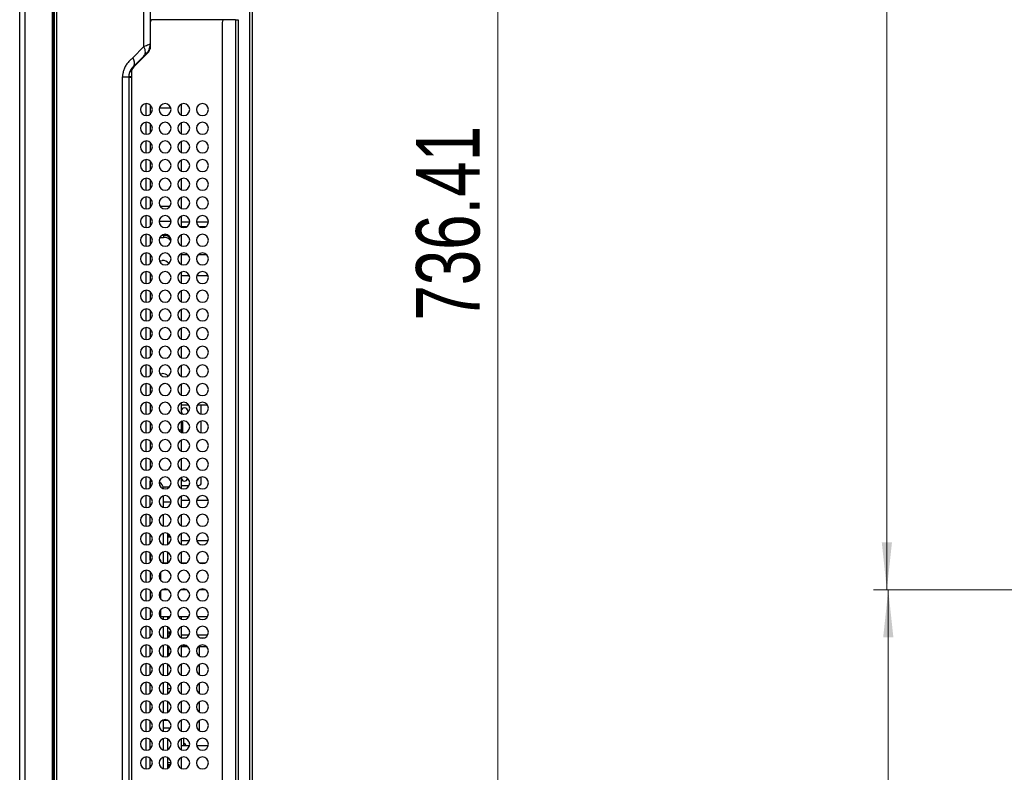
# Model space of a CAD drawing. Header units: millimetres. Extents: x 0 to 1118, y 0 to 864.
# Tile 62 of 256: x 600 to 674, y 348 to 405. Entities that reach past the tile are written whole.
import ezdxf

# ---------------------------------------------------------------- set-up
doc = ezdxf.new("R2010")
doc.units = ezdxf.units.MM
doc.styles.add('SLDTEXTSTYLE5', font='TXT', dxfattribs={"width": 0.75})
doc.dimstyles.new('SLDDIMSTYLE0', dxfattribs={"dimtxt": 4.7625, "dimasz": 3.556, "dimexe": 0, "dimexo": 0.0625, "dimgap": 1.190625, "dimtad": 1, "dimlfac": 5, "dimrnd": 1e-09, "dimzin": 12, "dimdsep": 46, "dimtxsty": 'SLDTEXTSTYLE5', "dimsah": 1, "dimcen": 0.09, "dimadec": 0, "dimazin": 3, "dimtfac": 1, "dimtofl": 0, "dimtmove": 0, "dimatfit": 3, "dimfxl": 1, "dimfrac": 2, "dimtolj": 1, "dimtzin": 12, "dimarcsym": 0})
doc.dimstyles.new('SLDDIMSTYLE5', dxfattribs={"dimtxt": 4.7625, "dimasz": 3.556, "dimexe": 0, "dimexo": 0.0625, "dimgap": 1.190625, "dimtad": 1, "dimlfac": 5, "dimrnd": 1e-09, "dimzin": 4, "dimdsep": 46, "dimtxsty": 'SLDTEXTSTYLE5', "dimsah": 1, "dimcen": 0.09, "dimadec": 0, "dimazin": 1, "dimtfac": 1, "dimtofl": 0, "dimtmove": 0, "dimatfit": 3, "dimfxl": 1, "dimfrac": 2, "dimtolj": 1, "dimtzin": 12, "dimarcsym": 0})

# ---------------------------------------------------------------- blocks, each defined once
blk = doc.blocks.new('_D_11')
at = {"color": 7, "linetype": 'Continuous', "lineweight": 0}
for p, q in [((619.428, 459.718), (636.839, 459.718)), ((635.839, 312.436), (635.839, 459.718)), ((608.662, 312.436), (636.839, 312.436))]:
    blk.add_line(p, q, dxfattribs=at)
at = {"color": 7, "linetype": 'Continuous', "lineweight": 18}
for points in [[(635.839, 459.718), (635.458, 456.162), (636.22, 456.162)], [(635.839, 312.436), (636.22, 315.992), (635.458, 315.992)]]:
    blk.add_solid(points, dxfattribs=at)
at = {"color": 7, "linetype": 'Continuous', "lineweight": 18, "insert": (629.7, 382.14), "char_height": 4.7625, "attachment_point": 1, "rotation": 90, "style": 'SLDTEXTSTYLE5'}
blk.add_mtext('736.41', dxfattribs=at)
blk = doc.blocks.new('_D_16')
at = {"color": 7, "linetype": 'Continuous', "lineweight": 0}
for p, q in [((795.552, 481.954), (663.992, 481.954)), ((664.992, 361.954), (664.992, 481.954)), ((795.552, 361.954), (663.992, 361.954))]:
    blk.add_line(p, q, dxfattribs=at)
at = {"color": 7, "linetype": 'Continuous', "lineweight": 18}
for points in [[(664.992, 481.954), (664.611, 478.398), (665.373, 478.398)], [(664.992, 361.954), (665.373, 365.51), (664.611, 365.51)]]:
    blk.add_solid(points, dxfattribs=at)
at = {"color": 7, "linetype": 'Continuous', "lineweight": 18, "insert": (658.853, 414.892), "char_height": 4.7625, "attachment_point": 1, "rotation": 90, "style": 'SLDTEXTSTYLE5'}
blk.add_mtext('600.00', dxfattribs=at)
blk = doc.blocks.new('_D_20')
at = {"color": 7, "linetype": 'Continuous', "lineweight": 0}
for p, q in [((795.552, 361.954), (664.098, 361.954)), ((665.098, 312.436), (665.098, 361.954)), ((684.895, 312.436), (664.098, 312.436))]:
    blk.add_line(p, q, dxfattribs=at)
at = {"color": 7, "linetype": 'Continuous', "lineweight": 18}
for points in [[(665.098, 361.954), (664.717, 358.398), (665.479, 358.398)], [(665.098, 312.436), (665.479, 315.992), (664.717, 315.992)]]:
    blk.add_solid(points, dxfattribs=at)
at = {"color": 7, "linetype": 'Continuous', "lineweight": 18, "insert": (658.959, 332.275), "char_height": 4.7625, "attachment_point": 1, "rotation": 90, "style": 'SLDTEXTSTYLE5'}
blk.add_mtext('247.59', dxfattribs=at)

msp = doc.modelspace()

# ---------------------------------------------------------------- linework, layer by layer
at = {"color": 7, "linetype": 'Continuous', "lineweight": 25}
for p, q in [((602.5705, 533.588), (602.5705, 314.316)), ((599.9905, 316.152), (599.9905, 531.752)), ((600.3905, 316.152), (600.3905, 531.752)), ((602.4305, 531.752), (602.4305, 316.152)), ((602.5305, 531.752), (602.5305, 316.152)), ((609.3019, 402.6931), (609.3019, 408.2149)), ((609.7705, 408.0392), (609.7705, 402.8688)), ((617.2305, 315.0817), (617.2305, 406.752)), ((617.4305, 315.2817), (617.4305, 406.752)), ((615.342, 404.712), (609.9705, 404.712)), ((615.1705, 404.514), (615.1705, 321.0217)), ((616.1705, 404.714), (615.3705, 404.714)), ((616.1705, 404.714), (616.1705, 320.8217)), ((616.1705, 404.714), (616.3705, 404.714)), ((616.3705, 404.714), (616.3705, 320.8217)), ((609.3019, 402.6931), (608.4634, 401.8546)), ((609.602, 402.3132), (609.5298, 402.2253)), ((609.7705, 402.8688), (609.7614, 402.8653)), ((609.7705, 402.8688), (609.7705, 402.6466)), ((608.4634, 401.1475), (609.3019, 401.986)), ((609.5948, 402.2223), (608.5462, 401.1738)), ((609.3019, 401.986), (609.3405, 402.0475)), ((608.1705, 400.4404), (608.1705, 323.5288)), ((608.1705, 400.398), (608.3705, 400.398)), ((608.3705, 400.7495), (608.3705, 400.398)), ((608.3705, 400.398), (608.3705, 323.7332)), ((609.7705, 398.3199), (609.7705, 397.619)), ((610.4576, 398.1003), (611.3188, 398.1003)), ((612.0905, 398.3737), (612.0905, 397.5652)), ((609.7705, 396.9199), (609.7705, 396.219)), ((612.0905, 396.9737), (612.0905, 396.1652)), ((609.7705, 395.5199), (609.7705, 394.819)), ((612.0905, 395.5737), (612.0905, 394.7652)), ((609.7705, 394.1199), (609.7705, 393.419)), ((612.0905, 394.1737), (612.0905, 393.3652)), ((609.7705, 392.7199), (609.7705, 392.019)), ((612.0905, 392.7737), (612.0905, 391.9652)), ((609.7705, 391.3199), (609.7705, 390.619)), ((612.0905, 391.3737), (612.0905, 390.5652)), ((611.2593, 390.715), (610.517, 390.715)), ((609.7705, 389.9199), (609.7705, 389.219)), ((612.0905, 389.9737), (612.0905, 389.1652)), ((610.4405, 389.615), (611.3359, 389.615)), ((612.0905, 389.5585), (612.7381, 389.5585)), ((612.0905, 389.2104), (612.5595, 389.2104)), ((613.2383, 389.5585), (614.1381, 389.5585)), ((613.4169, 389.2104), (613.9595, 389.2104)), ((609.7705, 388.5199), (609.7705, 387.819)), ((610.4938, 388.3861), (610.7705, 388.3861)), ((610.7705, 388.5275), (610.6156, 388.5275)), ((610.7705, 388.5275), (610.7705, 388.3861)), ((612.0905, 388.5737), (612.0905, 387.7652)), ((609.7705, 387.1199), (609.7705, 386.419)), ((612.0905, 387.1737), (612.0905, 386.3652)), ((612.0905, 387.1117), (612.5803, 387.1117)), ((613.396, 387.1117), (613.9803, 387.1117)), ((610.4621, 386.6247), (610.6705, 386.6537)), ((609.7705, 385.7199), (609.7705, 385.019)), ((612.0905, 385.7737), (612.0905, 384.9652)), ((612.0905, 385.5363), (612.7061, 385.5363)), ((613.2703, 385.5363), (614.1061, 385.5363)), ((609.7705, 384.3199), (609.7705, 383.619)), ((612.0905, 384.3737), (612.0905, 383.5652)), ((609.7705, 382.9199), (609.7705, 382.219)), ((612.0905, 382.9737), (612.0905, 382.1652)), ((612.0905, 381.5737), (612.0905, 380.7652)), ((609.7705, 381.5199), (609.7705, 380.819)), ((609.7705, 380.1199), (609.7705, 379.419)), ((612.0905, 380.1737), (612.0905, 379.3652)), ((609.7705, 378.7199), (609.7705, 378.019)), ((612.0905, 378.7737), (612.0905, 377.9652)), ((610.4963, 378.1483), (610.6705, 378.1684)), ((609.7705, 377.3199), (609.7705, 376.619)), ((610.8781, 377.4193), (610.7375, 377.3935)), ((612.0905, 377.3737), (612.0905, 376.5652)), ((609.7705, 375.9199), (609.7705, 375.219)), ((612.0905, 375.9737), (612.0905, 375.1652)), ((612.0905, 375.8196), (612.6623, 375.8196)), ((613.3141, 375.8196), (614.0623, 375.8196)), ((613.6005, 375.1281), (613.6005, 375.7379)), ((609.7705, 374.5199), (609.7705, 373.819)), ((612.0905, 374.5737), (612.0905, 373.952)), ((612.1423, 374.5951), (612.1458, 374.5951)), ((612.2023, 374.5386), (612.2023, 373.7277)), ((612.2033, 374.4851), (612.2023, 374.4851)), ((612.2033, 374.4851), (612.2033, 373.7275)), ((613.6005, 373.7281), (613.6005, 374.6108)), ((611.8942, 373.952), (612.0905, 373.952)), ((612.0905, 373.952), (612.0905, 373.7652)), ((609.7705, 373.1199), (609.7705, 372.419)), ((612.0905, 373.1737), (612.0905, 372.3652)), ((609.7705, 371.7199), (609.7705, 371.019)), ((612.0905, 371.7737), (612.0905, 370.9652)), ((609.7705, 370.3199), (609.7705, 369.619)), ((609.7705, 370.3199), (609.7705, 370.102)), ((609.7705, 370.102), (609.9182, 370.102)), ((609.7705, 369.619), (609.7705, 370.102)), ((612.0905, 370.3737), (612.0905, 369.5652)), ((612.0905, 369.7779), (612.6954, 369.7779)), ((612.0955, 370.3589), (612.0961, 370.3764)), ((613.281, 369.7779), (613.4005, 369.7779)), ((613.6005, 369.9779), (613.6005, 370.4108)), ((611.2071, 369.652), (610.7514, 369.652)), ((610.7705, 369.652), (610.7705, 369.6766)), ((609.7705, 368.219), (609.7705, 368.9199)), ((610.7705, 368.1351), (610.7705, 369.0038)), ((610.7705, 368.552), (611.3379, 368.552)), ((612.0905, 368.9737), (612.0905, 368.1652)), ((612.7306, 368.652), (612.0905, 368.652)), ((614.1306, 368.652), (613.2458, 368.652)), ((610.7705, 366.7351), (610.7705, 367.6038)), ((612.0905, 367.5737), (612.0905, 366.7652)), ((609.7705, 366.819), (609.7705, 367.5199)), ((609.7705, 365.419), (609.7705, 366.1199)), ((610.7705, 365.3351), (610.7705, 366.2038)), ((611.0905, 365.3675), (611.0905, 366.1714)), ((611.0905, 366.1379), (611.1201, 366.1379)), ((611.1201, 366.0979), (611.0905, 366.0979)), ((611.1105, 366.1607), (611.1105, 366.1379)), ((611.1105, 366.0979), (611.1105, 366.0399)), ((611.1201, 366.0979), (611.1201, 366.1379)), ((611.1201, 366.1379), (611.1465, 366.1379)), ((611.1509, 366.0979), (611.1201, 366.0979)), ((611.1225, 366.1379), (611.1225, 366.1479)), ((611.1317, 366.1479), (611.1225, 366.1479)), ((611.1225, 366.0879), (611.1225, 366.0979)), ((611.1505, 366.0879), (611.1225, 366.0879)), ((611.1505, 366.0479), (611.1505, 366.0879)), ((611.1505, 366.0879), (611.1625, 366.0879)), ((611.1861, 366.0979), (611.1509, 366.0979)), ((611.1625, 366.0879), (611.1625, 366.0479)), ((611.1625, 366.0879), (611.2061, 366.0879)), ((611.1958, 366.0979), (611.1861, 366.0979)), ((611.2105, 366.0835), (611.2105, 366.0479)), ((612.0905, 366.1737), (612.0905, 365.3652)), ((611.0905, 366.0399), (611.1205, 366.0399)), ((611.1205, 365.9959), (611.0905, 365.9959)), ((611.0905, 365.9379), (611.1201, 365.9379)), ((611.0905, 365.9229), (611.3112, 365.9229)), ((611.1105, 365.9959), (611.1105, 365.9379)), ((611.1201, 365.9229), (611.1201, 365.9379)), ((611.1201, 365.9379), (611.1509, 365.9379)), ((611.1205, 365.9959), (611.1205, 366.0399)), ((611.1205, 366.0399), (611.1506, 366.0399)), ((611.1506, 365.9959), (611.1205, 365.9959)), ((611.1225, 366.0479), (611.1225, 366.0399)), ((611.1505, 366.0479), (611.1225, 366.0479)), ((611.1225, 365.9959), (611.1225, 365.9879)), ((611.1225, 365.9879), (611.1505, 365.9879)), ((611.1225, 365.9379), (611.1225, 365.9479)), ((611.1505, 365.9479), (611.1225, 365.9479)), ((611.1625, 366.0479), (611.1505, 366.0479)), ((611.1505, 365.9479), (611.1505, 365.9879)), ((611.1505, 365.9879), (611.1625, 365.9879)), ((611.1625, 365.9479), (611.1505, 365.9479)), ((611.1506, 366.0399), (611.1506, 365.9959)), ((611.1506, 366.0399), (611.1953, 366.0399)), ((611.1953, 365.9959), (611.1506, 365.9959)), ((611.1509, 365.9379), (611.1861, 365.9379)), ((611.2105, 366.0479), (611.1625, 366.0479)), ((611.1625, 365.9879), (611.2105, 365.9879)), ((611.1625, 365.9479), (611.1625, 365.9879)), ((611.2105, 365.9479), (611.1625, 365.9479)), ((611.1861, 365.9379), (611.3055, 365.9379)), ((611.1953, 365.9959), (611.1953, 366.0399)), ((611.1953, 366.0399), (611.2479, 366.0399)), ((611.2771, 365.9959), (611.1953, 365.9959)), ((611.2417, 366.0479), (611.2105, 366.0479)), ((611.2105, 365.9479), (611.2105, 365.9879)), ((611.2105, 365.9879), (611.2816, 365.9879)), ((611.3013, 365.9479), (611.2105, 365.9479)), ((609.7705, 364.1843), (609.7705, 364.7199)), ((609.7705, 364.7199), (609.7705, 364.019)), ((610.7705, 363.9543), (610.7705, 364.8038)), ((611.0905, 363.9675), (611.0905, 364.7714)), ((612.0905, 364.7737), (612.0905, 363.9652)), ((609.8983, 364.1843), (609.7705, 364.1843)), ((610.5705, 364.1843), (610.4781, 364.1843)), ((610.5705, 364.0507), (610.5705, 364.1843)), ((611.0618, 363.9543), (610.7146, 363.9543)), ((612.4618, 363.9543), (612.1146, 363.9543)), ((613.8618, 363.9543), (613.5146, 363.9543)), ((609.7705, 363.3199), (609.7705, 362.619)), ((610.5705, 362.6507), (610.5705, 363.2882)), ((609.7705, 361.9199), (609.7705, 361.219)), ((610.5705, 361.2507), (610.5705, 361.8882)), ((609.7705, 360.5199), (609.7705, 359.819)), ((610.5705, 359.8507), (610.5705, 360.4882)), ((610.5705, 359.9543), (611.2834, 359.9543)), ((610.7705, 359.7351), (610.7705, 359.9543)), ((611.0905, 359.7675), (611.0905, 359.9543)), ((611.893, 359.9543), (612.6834, 359.9543)), ((612.0905, 359.9543), (612.0905, 359.7652)), ((613.293, 359.9543), (614.0834, 359.9543)), ((609.7705, 358.419), (609.7705, 359.1199)), ((610.7705, 358.3351), (610.7705, 359.2038)), ((611.0905, 358.3675), (611.0905, 359.1714)), ((611.0905, 358.8029), (611.3369, 358.8029)), ((611.2305, 358.6179), (611.2305, 358.8029)), ((612.0905, 359.1737), (612.0905, 358.3652)), ((611.2305, 358.6179), (611.0905, 358.6179)), ((611.1505, 358.5079), (611.0905, 358.5079)), ((611.1505, 358.4479), (611.0905, 358.4479)), ((611.1505, 358.4079), (611.0905, 358.4079)), ((611.1505, 358.5079), (611.1505, 358.4479)), ((611.1505, 358.4079), (611.1505, 358.4038)), ((611.3119, 358.6179), (611.2305, 358.6179)), ((612.1202, 358.352), (612.4562, 358.352)), ((612.2205, 358.352), (612.2205, 358.3246)), ((612.3405, 358.3225), (612.3405, 358.352)), ((612.4405, 358.346), (612.4405, 358.352)), ((613.5202, 358.352), (613.8562, 358.352)), ((609.7705, 357.019), (609.7705, 357.7199)), ((610.7705, 356.9351), (610.7705, 357.8038)), ((611.0905, 356.9675), (611.0905, 357.7714)), ((611.1317, 357.7479), (611.0905, 357.7479)), ((611.1505, 357.7079), (611.0905, 357.7079)), ((611.1505, 357.6479), (611.0905, 357.6479)), ((611.1505, 357.6079), (611.0905, 357.6079)), ((611.1505, 357.5479), (611.0905, 357.5479)), ((611.1505, 357.5079), (611.0905, 357.5079)), ((611.1505, 357.4479), (611.0905, 357.4479)), ((611.1505, 357.4079), (611.0905, 357.4079)), ((611.1505, 357.3479), (611.0905, 357.3479)), ((611.1505, 357.3079), (611.0905, 357.3079)), ((611.1505, 357.2479), (611.0905, 357.2479)), ((611.1505, 357.7079), (611.1505, 357.6479)), ((611.1505, 357.6079), (611.1505, 357.5479)), ((611.1505, 357.5079), (611.1505, 357.4479)), ((611.1505, 357.4079), (611.1505, 357.3479)), ((611.1505, 357.3079), (611.1505, 357.2479)), ((612.0905, 357.7737), (612.0905, 356.9652)), ((612.0905, 357.712), (612.58, 357.712)), ((612.2205, 357.8143), (612.2205, 357.712)), ((612.3405, 357.712), (612.3405, 357.8164)), ((612.4405, 357.712), (612.4405, 357.7929)), ((613.3963, 357.712), (613.4505, 357.712)), ((613.4505, 357.712), (613.98, 357.712)), ((611.1505, 357.2079), (611.0905, 357.2079)), ((611.1505, 357.1479), (611.0905, 357.1479)), ((611.1505, 357.1079), (611.0905, 357.1079)), ((611.1505, 357.0479), (611.0905, 357.0479)), ((611.1505, 357.0079), (611.0905, 357.0079)), ((611.1505, 357.2079), (611.1505, 357.1479)), ((611.1505, 357.1079), (611.1505, 357.0479)), ((611.1505, 357.0079), (611.1505, 357.0038)), ((609.7705, 355.619), (609.7705, 356.3199)), ((610.7705, 355.5351), (610.7705, 356.4038)), ((611.0905, 355.5675), (611.0905, 356.3714)), ((612.0905, 356.3737), (612.0905, 355.5652)), ((610.7705, 354.1351), (610.7705, 355.0038)), ((609.7705, 354.219), (609.7705, 354.9199)), ((611.0905, 354.1675), (611.0905, 354.9714)), ((611.3359, 354.5239), (611.0905, 354.5239)), ((611.0983, 354.4253), (611.0905, 354.4253)), ((611.0905, 354.3163), (611.0938, 354.3163)), ((611.0938, 354.2163), (611.0938, 354.3163)), ((611.0983, 354.3163), (611.0938, 354.3163)), ((611.0983, 354.1715), (611.0983, 354.4253)), ((612.0905, 354.9737), (612.0905, 354.1652)), ((610.7705, 352.7351), (610.7705, 353.6038)), ((611.0938, 354.2163), (611.0905, 354.2163)), ((611.0905, 352.7675), (611.0905, 353.5714)), ((611.0983, 353.5479), (611.0905, 353.5479)), ((611.0938, 354.2163), (611.0983, 354.2163)), ((611.0983, 353.3153), (611.0983, 353.5674)), ((612.0905, 353.5737), (612.0905, 352.7652)), ((609.7705, 352.819), (609.7705, 353.5199)), ((611.0905, 353.5163), (611.0983, 353.5163)), ((611.0983, 353.4162), (611.0905, 353.4162)), ((611.0983, 353.3879), (611.0905, 353.3879)), ((611.0983, 353.3479), (611.0905, 353.3479)), ((611.0905, 353.3153), (611.0983, 353.3153)), ((611.0983, 353.2253), (611.0905, 353.2253)), ((611.0983, 353.1879), (611.0905, 353.1879)), ((611.0983, 353.1479), (611.0905, 353.1479)), ((611.0905, 353.1163), (611.0938, 353.1163)), ((611.0938, 353.0163), (611.0905, 353.0163)), ((611.0983, 352.9879), (611.0905, 352.9879)), ((611.0983, 352.9479), (611.0905, 352.9479)), ((611.0905, 352.9153), (611.0983, 352.9153)), ((611.0938, 353.0163), (611.0938, 353.1163)), ((611.0983, 353.1163), (611.0938, 353.1163)), ((611.0938, 353.0163), (611.0983, 353.0163)), ((611.0983, 352.9153), (611.0983, 353.2253)), ((609.7705, 351.419), (609.7705, 352.1199)), ((610.7705, 351.3351), (610.7705, 352.2038)), ((611.1252, 352.152), (610.7705, 352.152)), ((611.0905, 352.152), (611.0905, 352.1714)), ((612.0905, 352.1737), (612.0905, 351.3652)), ((609.7705, 350.019), (609.7705, 350.7199)), ((610.7705, 349.9351), (610.7705, 350.8038)), ((611.0905, 349.9675), (611.0905, 350.7714)), ((612.0905, 350.7737), (612.0905, 349.9652)), ((612.2905, 350.272), (612.2905, 350.8194)), ((612.0905, 350.272), (612.7275, 350.272)), ((612.3405, 350.272), (612.3405, 350.2979)), ((612.4405, 350.272), (612.4405, 350.2978)), ((613.2489, 350.272), (614.1275, 350.272)), ((609.7705, 348.619), (609.7705, 349.3199)), ((610.7705, 348.5351), (610.7705, 349.4038)), ((611.0905, 348.5675), (611.0905, 349.3714)), ((612.0905, 349.3737), (612.0905, 348.5652)), ((611.3379, 348.9867), (611.0905, 348.9867)), ((611.0905, 348.7911), (611.3013, 348.7911)), ((611.1505, 348.7879), (611.0905, 348.7879)), ((611.1505, 348.7279), (611.0905, 348.7279)), ((611.1505, 348.6879), (611.0905, 348.6879)), ((611.1505, 348.6279), (611.0905, 348.6279)), ((611.1268, 348.5879), (611.0905, 348.5879)), ((611.1505, 348.7879), (611.1505, 348.7279)), ((611.1505, 348.6879), (611.1505, 348.6279))]:
    msp.add_line(p, q, dxfattribs=at)
at = {"color": 8, "linetype": 'Continuous', "lineweight": 25}
for p, q in [((602.7462, 529.4738), (602.7462, 323.5288)), ((607.7019, 323.5288), (607.7019, 400.4403)), ((608.3705, 400.4404), (608.1705, 400.4404)), ((609.4776, 397.5196), (609.4776, 398.4193)), ((609.4776, 396.1196), (609.4776, 397.0193)), ((609.4776, 394.7196), (609.4776, 395.6193)), ((609.4776, 393.3196), (609.4776, 394.2193)), ((609.4776, 391.9196), (609.4776, 392.8193)), ((609.4776, 390.5196), (609.4776, 391.4193)), ((609.4776, 389.1196), (609.4776, 390.0193)), ((609.4776, 387.7196), (609.4776, 388.6193)), ((609.4776, 386.3196), (609.4776, 387.2193)), ((609.7705, 386.4984), (609.7705, 386.4984)), ((609.4776, 384.9196), (609.4776, 385.8193)), ((609.4776, 383.5196), (609.4776, 384.4193)), ((609.4776, 382.1196), (609.4776, 383.0193)), ((609.4776, 380.7196), (609.4776, 381.6193)), ((609.4776, 379.3196), (609.4776, 380.2193)), ((609.4776, 377.9196), (609.4776, 378.8193)), ((609.4776, 376.5196), (609.4776, 377.4193)), ((609.4776, 375.1196), (609.4776, 376.0193)), ((609.4776, 373.7196), (609.4776, 374.6193)), ((612.1458, 374.5951), (612.1458, 373.7426)), ((609.4776, 372.3196), (609.4776, 373.2193)), ((609.4776, 370.9196), (609.4776, 371.8193)), ((609.4776, 369.5196), (609.4776, 370.4193)), ((609.4776, 368.1196), (609.4776, 369.0193)), ((609.4776, 366.7196), (609.4776, 367.6193)), ((609.4776, 365.3196), (609.4776, 366.2193)), ((611.1509, 366.1348), (611.1509, 366.0979)), ((611.1861, 366.0979), (611.1861, 366.1067)), ((611.1509, 365.9379), (611.1509, 365.9229)), ((611.1861, 365.9229), (611.1861, 365.9379)), ((612.0905, 365.652), (612.7226, 365.652)), ((613.2538, 365.652), (614.1226, 365.652)), ((609.4776, 363.9196), (609.4776, 364.8193)), ((609.4776, 362.5196), (609.4776, 363.4193)), ((609.4776, 361.1196), (609.4776, 362.0193)), ((611.1215, 361.9543), (610.6549, 361.9543)), ((612.5215, 361.9543), (612.0549, 361.9543)), ((613.9215, 361.9543), (613.4549, 361.9543)), ((609.4776, 359.7196), (609.4776, 360.6193)), ((609.4776, 358.3196), (609.4776, 359.2193)), ((612.6822, 358.552), (612.0905, 358.552)), ((614.0822, 358.552), (613.2942, 358.552)), ((609.4776, 356.9196), (609.4776, 357.8193)), ((613.4505, 357.712), (613.4505, 356.9873)), ((609.4776, 355.5196), (609.4776, 356.4193)), ((613.4505, 356.3516), (613.4505, 355.5873)), ((609.4776, 354.1196), (609.4776, 355.0193)), ((613.4505, 354.9516), (613.4505, 354.1873)), ((609.4776, 352.7196), (609.4776, 353.6193)), ((613.4505, 353.5516), (613.4505, 352.7873)), ((609.4776, 351.3196), (609.4776, 352.2193)), ((613.4505, 352.1516), (613.4505, 351.3873)), ((610.7705, 351.602), (611.3059, 351.602)), ((609.4776, 349.9196), (609.4776, 350.8193)), ((609.4776, 348.5196), (609.4776, 349.4193)), ((611.3195, 348.8411), (611.0905, 348.8411))]:
    msp.add_line(p, q, dxfattribs=at)
at = {"color": 7, "linetype": 'Continuous', "lineweight": 25, "flags": 128}
for points in [[(612.5955, 375.3569), (612.5765, 375.2612), (612.5337, 375.1923)], [(610.7436, 369.6796), (610.881, 369.6535), (610.8861, 369.652)]]:
    msp.add_lwpolyline(points, dxfattribs=at)
at = {"color": 7, "linetype": 'Continuous', "lineweight": 25}
for centre, radius, start, end in [((609.9705, 404.752), 0.2, 180, 216.869898), ((609.9705, 404.512), 0.2, 90, 180), ((615.3705, 404.514), 0.2, 90, 180), ((609.1705, 402.6466), 0.6, 315, 0), ((608.9705, 400.7495), 0.6, 135, 180), ((609.4882, 397.9695), 0.45, 90, 270), ((609.4882, 397.9695), 0.45, 270, 90), ((610.8882, 397.9695), 0.45, 90, 270), ((610.8882, 397.9695), 0.45, 270, 90), ((612.2882, 397.9695), 0.45, 90, 270), ((612.2882, 397.9695), 0.45, 270, 90), ((613.6882, 397.9695), 0.45, 90, 270), ((613.6882, 397.9695), 0.45, 270, 90), ((609.4882, 396.5695), 0.45, 90, 270), ((609.4882, 396.5695), 0.45, 270, 90), ((610.8882, 396.5695), 0.45, 90, 270), ((610.8882, 396.5695), 0.45, 270, 90), ((612.2882, 396.5695), 0.45, 90, 270), ((612.2882, 396.5695), 0.45, 270, 90), ((613.6882, 396.5695), 0.45, 90, 270), ((613.6882, 396.5695), 0.45, 270, 90), ((609.4882, 395.1695), 0.45, 90, 270), ((609.4882, 395.1695), 0.45, 270, 90), ((610.8882, 395.1695), 0.45, 90, 270), ((610.8882, 395.1695), 0.45, 270, 90), ((612.2882, 395.1695), 0.45, 90, 270), ((612.2882, 395.1695), 0.45, 270, 90), ((613.6882, 395.1695), 0.45, 90, 270), ((613.6882, 395.1695), 0.45, 270, 90), ((609.4882, 393.7695), 0.45, 90, 270), ((609.4882, 393.7695), 0.45, 270, 90), ((610.8882, 393.7695), 0.45, 90, 270), ((610.8882, 393.7695), 0.45, 270, 90), ((612.2882, 393.7695), 0.45, 90, 270), ((612.2882, 393.7695), 0.45, 270, 90), ((613.6882, 393.7695), 0.45, 90, 270), ((613.6882, 393.7695), 0.45, 270, 90), ((609.4882, 392.3695), 0.45, 90, 270), ((609.4882, 392.3695), 0.45, 270, 90), ((610.8882, 392.3695), 0.45, 90, 270), ((610.8882, 392.3695), 0.45, 270, 90), ((612.2882, 392.3695), 0.45, 90, 270), ((612.2882, 392.3695), 0.45, 270, 90), ((613.6882, 392.3695), 0.45, 90, 270), ((613.6882, 392.3695), 0.45, 270, 90), ((609.4882, 390.9695), 0.45, 90, 270), ((609.4882, 390.9695), 0.45, 270, 90), ((610.8882, 390.9695), 0.45, 90, 270), ((610.8882, 390.9695), 0.45, 270, 90), ((612.2882, 390.9695), 0.45, 90, 270), ((612.2882, 390.9695), 0.45, 270, 90), ((613.6882, 390.9695), 0.45, 90, 270), ((613.6882, 390.9695), 0.45, 270, 90), ((609.4882, 389.5695), 0.45, 90, 270), ((609.4882, 389.5695), 0.45, 270, 90), ((610.8882, 389.5695), 0.45, 90, 270), ((610.8882, 389.5695), 0.45, 270, 90), ((612.2882, 389.5695), 0.45, 90, 270), ((612.2882, 389.5695), 0.45, 270, 90), ((613.6882, 389.5695), 0.45, 90, 270), ((613.6882, 389.5695), 0.45, 270, 90), ((609.4882, 388.1695), 0.45, 90, 270), ((609.4882, 388.1695), 0.45, 270, 90), ((609.9166, 388.5456), 0.148, 190.10023, 252.471419), ((610.8882, 388.1695), 0.45, 90, 270), ((610.8255, 387.9279), 0.6021, 33.167984, 95.244205), ((610.8113, 387.7593), 0.6281, 33.685263, 93.724146), ((610.8882, 388.1695), 0.45, 270, 90), ((612.2882, 388.1695), 0.45, 90, 270), ((612.2882, 388.1695), 0.45, 270, 90), ((613.6882, 388.1695), 0.45, 90, 270), ((613.6882, 388.1695), 0.45, 270, 90), ((609.4882, 386.7695), 0.45, 0, 180), ((609.4882, 386.7695), 0.45, 180, 0), ((610.8882, 386.7695), 0.45, 0, 180), ((610.8882, 386.7695), 0.45, 180, 0), ((612.2882, 386.7695), 0.45, 0, 180), ((612.2882, 386.7695), 0.45, 180, 0), ((613.6882, 386.7695), 0.45, 0, 180), ((613.6882, 386.7695), 0.45, 180, 0), ((610.7045, 386.0655), 0.5891, 37.196507, 93.30391), ((609.4882, 385.3695), 0.45, 0, 180), ((609.4882, 385.3695), 0.45, 180, 0), ((610.8882, 385.3695), 0.45, 0, 180), ((610.8882, 385.3695), 0.45, 180, 0), ((612.2882, 385.3695), 0.45, 0, 180), ((612.2882, 385.3695), 0.45, 180, 0), ((613.6882, 385.3695), 0.45, 0, 180), ((613.6882, 385.3695), 0.45, 180, 0), ((609.4882, 383.9695), 0.45, 0, 180), ((609.4882, 383.9695), 0.45, 180, 0), ((610.8882, 383.9695), 0.45, 0, 180), ((610.8882, 383.9695), 0.45, 180, 0), ((612.2882, 383.9695), 0.45, 0, 180), ((612.2882, 383.9695), 0.45, 180, 0), ((613.6882, 383.9695), 0.45, 0, 180), ((613.6882, 383.9695), 0.45, 180, 0), ((609.4882, 382.5695), 0.45, 0, 180), ((609.4882, 382.5695), 0.45, 180, 0), ((610.8882, 382.5695), 0.45, 0, 180), ((610.8882, 382.5695), 0.45, 180, 0), ((612.2882, 382.5695), 0.45, 0, 180), ((612.2882, 382.5695), 0.45, 180, 0), ((613.6882, 382.5695), 0.45, 0, 180), ((613.6882, 382.5695), 0.45, 180, 0), ((609.4882, 381.1695), 0.45, 0, 180), ((610.8882, 381.1695), 0.45, 0, 180), ((612.2882, 381.1695), 0.45, 0, 180), ((613.6882, 381.1695), 0.45, 0, 180), ((609.4882, 381.1695), 0.45, 180, 0), ((610.8882, 381.1695), 0.45, 180, 0), ((612.2882, 381.1695), 0.45, 180, 0), ((613.6882, 381.1695), 0.45, 180, 0), ((609.4882, 379.7695), 0.45, 360, 180), ((610.8882, 379.7695), 0.45, 360, 180), ((612.2882, 379.7695), 0.45, 360, 180), ((613.6882, 379.7695), 0.45, 360, 180), ((609.4882, 379.7695), 0.45, 180, 360), ((610.8882, 379.7695), 0.45, 180, 360), ((612.2882, 379.7695), 0.45, 180, 360), ((613.6882, 379.7695), 0.45, 180, 360), ((609.4882, 378.3695), 0.45, 0, 180), ((610.8882, 378.3695), 0.45, 0, 180), ((612.2882, 378.3695), 0.45, 0, 180), ((613.6882, 378.3695), 0.45, 0, 180), ((609.4882, 378.3695), 0.45, 180, 0), ((610.8882, 378.3695), 0.45, 180, 0), ((610.6982, 377.5513), 0.6177, 45.403525, 92.571473), ((612.2882, 378.3695), 0.45, 180, 0), ((613.6882, 378.3695), 0.45, 180, 0), ((609.4882, 376.9695), 0.45, 0, 180), ((610.8882, 376.9695), 0.45, 0, 180), ((612.2882, 376.9695), 0.45, 0, 180), ((613.6882, 376.9695), 0.45, 0, 180), ((609.4882, 376.9695), 0.45, 180, 0), ((610.8882, 376.9695), 0.45, 180, 0), ((612.2882, 376.9695), 0.45, 180, 0), ((613.6882, 376.9695), 0.45, 180, 0), ((609.4882, 375.5695), 0.45, 0, 180), ((610.8882, 375.5695), 0.45, 0, 180), ((612.2882, 375.5695), 0.45, 0, 180), ((613.6882, 375.5695), 0.45, 0, 180), ((613.4005, 375.7379), 0.2, 0, 24.099462), ((609.4882, 375.5695), 0.45, 180, 0), ((610.8882, 375.5695), 0.45, 180, 0), ((612.2882, 375.5695), 0.45, 180, 0), ((612.3455, 375.3569), 0.25, 0, 180), ((612.3455, 375.3569), 0.25, 180, 251.356544), ((613.6882, 375.5695), 0.45, 180, 0), ((609.4882, 374.1695), 0.45, 0, 180), ((610.8882, 374.1695), 0.45, 0, 180), ((612.2882, 374.1695), 0.45, 0, 180), ((612.1458, 374.5386), 0.0565, 360, 90), ((613.6882, 374.1695), 0.45, 0, 180), ((609.4882, 374.1695), 0.45, 180, 0), ((610.8882, 374.1695), 0.45, 180, 0), ((612.2882, 374.1695), 0.45, 180, 0), ((613.6882, 374.1695), 0.45, 180, 0), ((609.4882, 372.7695), 0.45, 0, 180), ((609.4882, 372.7695), 0.45, 180, 0), ((610.8882, 372.7695), 0.45, 0, 180), ((610.8882, 372.7695), 0.45, 180, 0), ((612.2882, 372.7695), 0.45, 0, 180), ((612.2882, 372.7695), 0.45, 180, 0), ((613.6882, 372.7695), 0.45, 0, 180), ((613.6882, 372.7695), 0.45, 180, 0), ((609.4882, 371.3695), 0.45, 0, 180), ((609.4882, 371.3695), 0.45, 180, 0), ((610.8882, 371.3695), 0.45, 0, 180), ((610.8882, 371.3695), 0.45, 180, 0), ((612.2882, 371.3695), 0.45, 0, 180), ((612.2882, 371.3695), 0.45, 180, 0), ((613.6882, 371.3695), 0.45, 0, 180), ((613.6882, 371.3695), 0.45, 180, 0), ((609.4882, 369.9695), 0.45, 0, 180), ((609.4882, 369.9695), 0.45, 180, 0), ((610.8882, 369.9695), 0.45, 0, 180), ((610.8882, 369.9695), 0.45, 180, 0), ((610.1705, 369.502), 0.6, 3.189871, 62.967098), ((612.2882, 369.9695), 0.45, 0, 180), ((612.2882, 369.9695), 0.45, 180, 0), ((612.3455, 370.3589), 0.25, 180, 347.270652), ((613.6882, 369.9695), 0.45, 0, 180), ((613.6882, 369.9695), 0.45, 180, 0), ((613.4005, 369.9779), 0.2, 270, 0), ((609.4882, 368.5695), 0.45, 0, 180), ((609.4882, 368.5695), 0.45, 180, 0), ((610.8882, 368.5695), 0.45, 0, 180), ((610.8882, 368.5695), 0.45, 180, 0), ((612.2882, 368.5695), 0.45, 0, 180), ((612.2882, 368.5695), 0.45, 180, 0), ((613.6882, 368.5695), 0.45, 0, 180), ((613.6882, 368.5695), 0.45, 180, 0), ((609.4882, 367.1695), 0.45, 0, 180), ((610.8882, 367.1695), 0.45, 0, 180), ((612.2882, 367.1695), 0.45, 0, 180), ((613.6882, 367.1695), 0.45, 0, 180), ((609.4882, 367.1695), 0.45, 180, 0), ((610.8882, 367.1695), 0.45, 180, 0), ((612.2882, 367.1695), 0.45, 180, 0), ((613.6882, 367.1695), 0.45, 180, 0), ((609.4882, 365.7695), 0.45, 0, 180), ((610.8882, 365.7695), 0.45, 0, 180), ((612.2882, 365.7695), 0.45, 0, 180), ((613.6882, 365.7695), 0.45, 0, 180), ((609.4882, 365.7695), 0.45, 180, 0), ((610.8882, 365.7695), 0.45, 180, 0), ((612.2882, 365.7695), 0.45, 180, 0), ((613.6882, 365.7695), 0.45, 180, 0), ((609.4882, 364.3695), 0.45, 0, 180), ((610.8882, 364.3695), 0.45, 0, 180), ((612.2882, 364.3695), 0.45, 0, 180), ((613.6882, 364.3695), 0.45, 0, 180), ((609.4882, 364.3695), 0.45, 180, 0), ((610.8882, 364.3695), 0.45, 180, 0), ((612.2882, 364.3695), 0.45, 180, 0), ((613.6882, 364.3695), 0.45, 180, 0), ((609.4882, 362.9695), 0.45, 0, 180), ((610.8882, 362.9695), 0.45, 0, 180), ((612.2882, 362.9695), 0.45, 0, 180), ((613.6882, 362.9695), 0.45, 0, 180), ((609.4882, 362.9695), 0.45, 180, 0), ((610.8882, 362.9695), 0.45, 180, 0), ((612.2882, 362.9695), 0.45, 180, 0), ((613.6882, 362.9695), 0.45, 180, 0), ((609.4882, 361.5695), 0.45, 0, 180), ((610.8882, 361.5695), 0.45, 0, 180), ((612.2882, 361.5695), 0.45, 0, 180), ((613.6882, 361.5695), 0.45, 0, 180), ((609.4882, 361.5695), 0.45, 180, 0), ((610.8882, 361.5695), 0.45, 180, 0), ((612.2882, 361.5695), 0.45, 180, 0), ((613.6882, 361.5695), 0.45, 180, 0), ((609.4882, 360.1695), 0.45, 0, 180), ((609.4882, 360.1695), 0.45, 180, 0), ((610.8882, 360.1695), 0.45, 0, 180), ((610.8882, 360.1695), 0.45, 180, 0), ((612.2882, 360.1695), 0.45, 0, 180), ((612.2882, 360.1695), 0.45, 180, 0), ((613.6882, 360.1695), 0.45, 0, 180), ((613.6882, 360.1695), 0.45, 180, 0), ((609.4882, 358.7695), 0.45, 0, 180), ((609.4882, 358.7695), 0.45, 180, 0), ((610.8882, 358.7695), 0.45, 0, 180), ((610.8882, 358.7695), 0.45, 180, 0), ((612.2882, 358.7695), 0.45, 0, 180), ((612.2882, 358.7695), 0.45, 180, 0), ((613.6882, 358.7695), 0.45, 0, 180), ((613.6882, 358.7695), 0.45, 180, 0), ((609.4882, 357.3695), 0.45, 0, 180), ((609.4882, 357.3695), 0.45, 180, 0), ((610.8882, 357.3695), 0.45, 0, 180), ((610.8882, 357.3695), 0.45, 180, 0), ((612.2882, 357.3695), 0.45, 0, 180), ((612.2882, 357.3695), 0.45, 180, 0), ((613.6882, 357.3695), 0.45, 0, 180), ((613.6882, 357.3695), 0.45, 180, 0), ((609.4882, 355.9695), 0.45, 0, 180), ((609.4882, 355.9695), 0.45, 180, 0), ((610.8882, 355.9695), 0.45, 0, 180), ((610.8882, 355.9695), 0.45, 180, 0), ((612.2882, 355.9695), 0.45, 0, 180), ((612.2882, 355.9695), 0.45, 180, 0), ((613.6882, 355.9695), 0.45, 0, 180), ((613.6882, 355.9695), 0.45, 180, 0), ((609.4882, 354.5695), 0.45, 0, 180), ((610.8882, 354.5695), 0.45, 0, 180), ((612.2882, 354.5695), 0.45, 0, 180), ((613.6882, 354.5695), 0.45, 0, 180), ((609.4882, 354.5695), 0.45, 180, 0), ((610.8882, 354.5695), 0.45, 180, 0), ((612.2882, 354.5695), 0.45, 180, 0), ((613.6882, 354.5695), 0.45, 180, 0), ((609.4882, 353.1695), 0.45, 0, 180), ((610.8882, 353.1695), 0.45, 0, 180), ((612.2882, 353.1695), 0.45, 0, 180), ((613.6882, 353.1695), 0.45, 0, 180), ((609.4882, 353.1695), 0.45, 180, 0), ((610.8882, 353.1695), 0.45, 180, 0), ((612.2882, 353.1695), 0.45, 180, 0), ((613.6882, 353.1695), 0.45, 180, 0), ((609.4882, 351.7695), 0.45, 360, 180), ((610.8882, 351.7695), 0.45, 0, 180), ((612.2882, 351.7695), 0.45, 0, 180), ((613.6882, 351.7695), 0.45, 0, 180), ((609.4882, 351.7695), 0.45, 180, 360), ((610.8882, 351.7695), 0.45, 180, 0), ((612.2882, 351.7695), 0.45, 180, 0), ((613.6882, 351.7695), 0.45, 180, 0), ((609.4882, 350.3695), 0.45, 0, 180), ((610.8882, 350.3695), 0.45, 0, 180), ((612.2882, 350.3695), 0.45, 0, 180), ((613.6882, 350.3695), 0.45, 0, 180), ((609.4882, 350.3695), 0.45, 180, 0), ((610.8882, 350.3695), 0.45, 180, 0), ((612.2882, 350.3695), 0.45, 180, 0), ((612.2805, 350.2978), 0.16, 0, 86.416678), ((612.2805, 350.2979), 0.06, 360, 80.405932), ((613.6882, 350.3695), 0.45, 180, 0), ((609.4882, 348.9695), 0.45, 0, 180), ((610.8882, 348.9695), 0.45, 0, 180), ((612.2882, 348.9695), 0.45, 0, 180), ((613.6882, 348.9695), 0.45, 0, 180), ((609.4882, 348.9695), 0.45, 180, 0), ((610.8882, 348.9695), 0.45, 180, 0), ((612.2882, 348.9695), 0.45, 180, 0), ((613.6882, 348.9695), 0.45, 180, 0)]:
    msp.add_arc(centre, radius, start, end, dxfattribs=at)
at = {"color": 8, "linetype": 'Continuous', "lineweight": 25}
msp.add_arc((608.84, 400.8356), 0.4889, 140.367791, 196.23081, dxfattribs=at)
for points, knots in [([(609.7614, 402.8653), (609.7564, 402.8634), (609.7443, 402.8587), (609.6258, 402.8144), (609.4313, 402.7416), (609.3019, 402.6931)], [0, 0, 0, 0, 0.19181992, 0.46204552, 1, 1, 1, 1]), ([(609.3405, 402.0475), (609.3562, 402.0691), (609.4018, 402.132), (609.4185, 402.2815), (609.3951, 402.479), (609.3329, 402.6217), (609.3019, 402.6931)], [0, 0, 0, 0, 0.1491881, 0.432792, 0.716396, 1, 1, 1, 1]), ([(609.4776, 402.1617), (609.5039, 402.1875), (609.5354, 402.2184), (609.5553, 402.1906), (609.5586, 402.1861)], [0, 0, 0, 0, 0.8366608, 1, 1, 1, 1])]:
    msp.add_open_spline(points, degree=3, knots=knots, dxfattribs=at)
at = {"color": 7, "linetype": 'Continuous', "lineweight": 25}
for points, knots in [([(609.347, 402.0419), (609.3766, 402.0716), (609.4357, 402.1309), (609.5042, 402.1995), (609.5525, 402.2481), (609.5591, 402.2549), (609.5625, 402.2583)], [0, 0, 0, 0, 0.2515848, 0.5014109, 0.7505768, 1, 1, 1, 1]), ([(609.7064, 402.5256), (609.7025, 402.5124), (609.6806, 402.4364), (609.6306, 402.345), (609.5737, 402.2782), (609.5591, 402.261)], [0, 0, 0, 0, 0.13525443, 0.77833573, 1, 1, 1, 1]), ([(609.708, 402.5208), (609.7432, 402.6242), (609.7827, 402.7403), (609.7645, 402.8531), (609.7625, 402.8654)], [0, 0, 0, 0, 0.8906964, 1, 1, 1, 1]), ([(609.7578, 402.7099), (609.7618, 402.7369), (609.7685, 402.7827), (609.7693, 402.7822), (609.7696, 402.7819)], [0, 0, 0, 0, 0.587145, 1, 1, 1, 1]), ([(609.7705, 402.784), (609.7705, 402.7836), (609.7705, 402.7692), (609.7705, 402.6817), (609.7705, 402.5768), (609.7705, 402.5314)], [0, 0, 0, 0, 0.0162446, 0.5748045, 1, 1, 1, 1]), ([(608.4634, 401.8546), (608.3987, 401.7932), (608.2617, 401.6697), (608.0648, 401.4676), (607.9, 401.2235), (607.7838, 400.9607), (607.717, 400.6981), (607.7018, 400.524), (607.7019, 400.4403)], [0, 0, 0, 0, 0.1784269, 0.3695595, 0.5538116, 0.7188036, 0.8659139, 1, 1, 1, 1]), ([(608.4634, 401.8546), (608.4695, 401.8422), (608.4816, 401.8174), (608.4978, 401.7804), (608.5127, 401.7434), (608.5259, 401.7067), (608.5376, 401.6703), (608.5476, 401.6342), (608.556, 401.5987), (608.5627, 401.5636), (608.5678, 401.5292), (608.5712, 401.4954), (608.5729, 401.4624), (608.5729, 401.4302), (608.5712, 401.3989), (608.5678, 401.3685), (608.5628, 401.3391), (608.556, 401.3108), (608.5476, 401.2836), (608.5376, 401.2576), (608.5259, 401.2329), (608.5127, 401.2094), (608.4978, 401.1873), (608.4816, 401.1665), (608.4695, 401.1538), (608.4634, 401.1475)], [0, 0, 0, 0, 0.0434439, 0.0869093, 0.1303885, 0.1738755, 0.2173656, 0.2608556, 0.3043433, 0.3478277, 0.3913086, 0.4347865, 0.4782624, 0.5217376, 0.5652135, 0.6086914, 0.6521722, 0.6956566, 0.7391443, 0.7826342, 0.8261243, 0.8696113, 0.9130905, 0.956556, 1, 1, 1, 1]), ([(608.4634, 401.1475), (608.4582, 401.1422), (608.4477, 401.1316), (608.4309, 401.1136), (608.4134, 401.0938), (608.3953, 401.0723), (608.377, 401.0491), (608.3585, 401.0243), (608.3402, 400.998), (608.3222, 400.9703), (608.3047, 400.9412), (608.2879, 400.9109), (608.2718, 400.8795), (608.2567, 400.847), (608.2425, 400.8136), (608.2294, 400.7792), (608.2175, 400.7441), (608.2068, 400.7082), (608.1974, 400.6717), (608.1893, 400.6345), (608.1825, 400.5967), (608.1772, 400.5583), (608.1734, 400.5194), (608.171, 400.48), (608.1707, 400.4536), (608.1705, 400.4403)], [0, 0, 0, 0, 0.0414815, 0.0839553, 0.1271828, 0.1709133, 0.2149719, 0.2592325, 0.303577, 0.3478998, 0.3921223, 0.4361786, 0.4800156, 0.5236087, 0.56695, 0.6100532, 0.6529643, 0.6957438, 0.7384834, 0.7812972, 0.8242978, 0.8676092, 0.9113305, 0.9554821, 1, 1, 1, 1]), ([(607.7019, 400.4403), (607.85, 400.4403), (607.9686, 400.4403), (608.1289, 400.4403), (608.1705, 400.4403), (608.1705, 400.4403)], [0, 0, 0, 0, 0.5, 0.5, 1, 1, 1, 1])]:
    msp.add_open_spline(points, degree=3, knots=knots, dxfattribs=at)

# ---------------------------------------------------------------- dimensions: what is measured, and where the dimension line sits
at = {"color": 7, "linetype": 'Continuous', "lineweight": 18}
for base, p1, p2, dimstyle, picture, middle in [((664.9922, 481.9543), (796.5515, 361.9543), (796.5515, 481.9543), 'SLDDIMSTYLE5', '_D_16', (664.9922, 424.5665)), ((635.8394, 459.718), (607.6619, 312.436), (618.4275, 459.718), 'SLDDIMSTYLE0', '_D_11', (635.8394, 391.8153)), ((665.0977, 361.9543), (685.8947, 312.436), (796.5515, 361.9543), 'SLDDIMSTYLE0', '_D_20', (665.0977, 341.95))]:
    dim = msp.add_linear_dim(base=base, p1=p1, p2=p2, angle=90, dimstyle=dimstyle, dxfattribs=at)
    dim.commit()
    dim.dimension.update_dxf_attribs({"geometry": picture, "text_midpoint": middle, "dimtype": 160})

doc.saveas('drawing.dxf')
